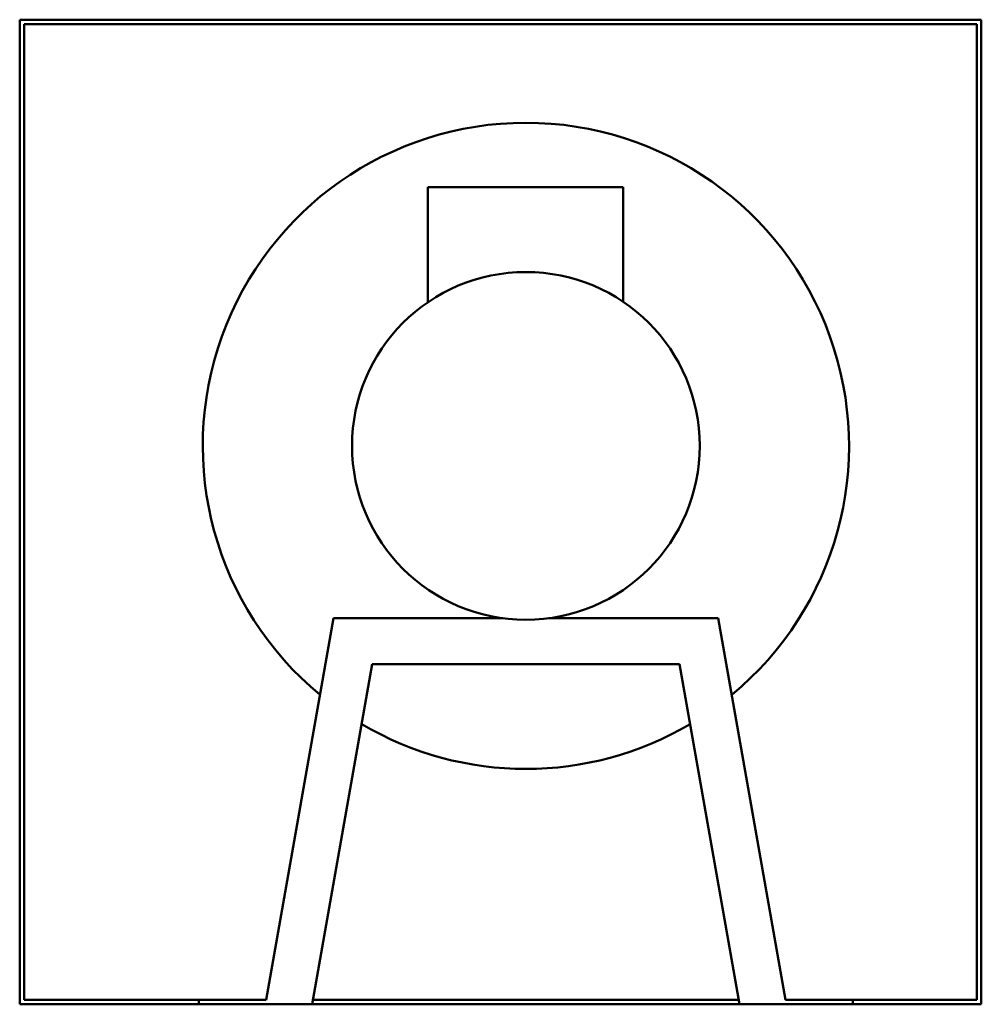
# Model space of a CAD drawing. Header units: millimetres. Extents: x 317 to 942, y 125 to 766.
import ezdxf

# ---------------------------------------------------------------- set-up
doc = ezdxf.new("R2010")
doc.units = ezdxf.units.MM
doc.header["$LTSCALE"] = 3
doc.layers.add('Widoczne (ISO)', color=7, linetype='Continuous', lineweight=50)

msp = doc.modelspace()

# ---------------------------------------------------------------- linework, layer by layer
at = {"layer": 'Widoczne (ISO)'}
for p, q in [((317.5, 765.5), (942.5, 765.5)), ((317.5, 125.5), (317.5, 765.5)), ((320.5, 128.5), (320.5, 762.5)), ((320.5, 762.5), (939.5, 762.5)), ((939.5, 762.5), (939.5, 128.5)), ((942.5, 765.5), (942.5, 125.5)), ((709.74, 656.6), (582.74, 656.6)), ((582.74, 656.6), (582.74, 581.8)), ((709.74, 656.6), (709.74, 582.14)), ((521.5, 376.5), (477.77, 128.5)), ((631.5, 376.5), (521.5, 376.5)), ((771.5, 376.5), (661.5, 376.5)), ((815.23, 128.5), (771.5, 376.5)), ((507.7, 125.5), (546.67, 346.5)), ((746.33, 346.5), (546.67, 346.5)), ((746.33, 346.5), (785.3, 125.5)), ((434, 128.5), (320.5, 128.5)), ((434, 128.5), (477.77, 128.5)), ((434, 128.5), (434, 125.5)), ((784.77, 128.5), (508.23, 128.5)), ((815.23, 128.5), (859, 128.5)), ((859, 128.5), (859, 125.5)), ((939.5, 128.5), (859, 128.5)), ((434, 125.5), (317.5, 125.5)), ((434, 125.5), (507.7, 125.5)), ((785.3, 125.5), (507.7, 125.5)), ((785.3, 125.5), (859, 125.5)), ((942.5, 125.5), (859, 125.5))]:
    msp.add_line(p, q, dxfattribs=at)
msp.add_circle((646.5, 488.5), 113, dxfattribs=at)
for start, end in [(309.57634, 230.42366), (239.4683, 300.5317)]:
    msp.add_arc((646.5, 488.5), 210, start, end, dxfattribs=at)

doc.saveas('drawing.dxf')
